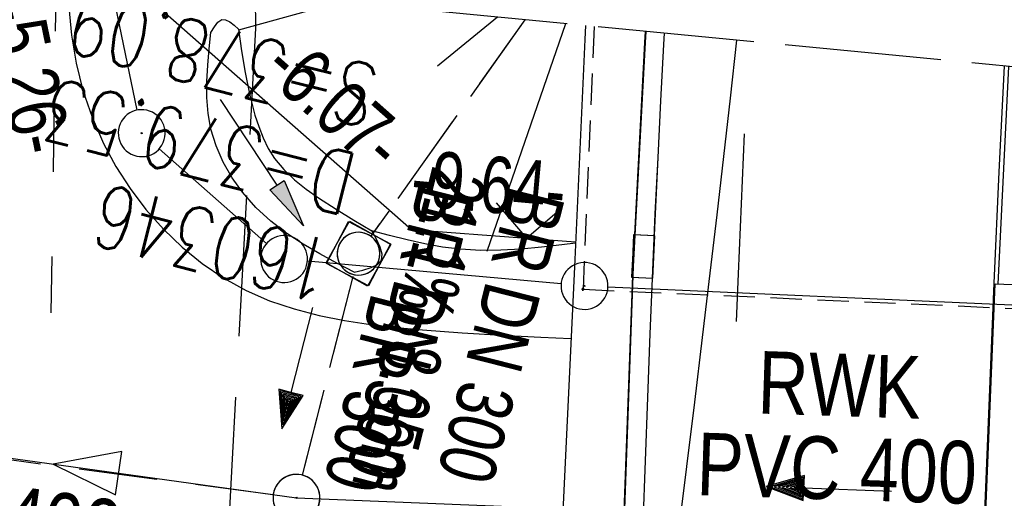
# Model space of a CAD drawing. Extents: x 510932 to 511602, y 463659 to 464636.
# Tile 72 of 81: x 511310 to 511341, y 464591 to 464607. Entities that reach past the tile are written whole.
import ezdxf

# ---------------------------------------------------------------- set-up
doc = ezdxf.new("R2010")
doc.units = 0
doc.header["$LTSCALE"] = 10
doc.header["$MEASUREMENT"] = 0
for name, pattern in [('ACAD_ISO03W100', [30, 12, -18]), ('ACAD_ISO16W100', [73, 15, -6.5, 15, -6.5, 15, -7, 1, -7]), ('AUSGEZOGEN', [0]), ('LT00', [0]), ('LT02', [0.4, 0.2, -0.2]), ('LT12', [0.4, 0.3, -0.1]), ('LT14', [0.6, 0.5, -0.1]), ('LT17', [0.15, 0.1, -0.05]), ('STRICHLINIE2', [0.375, 0.25, -0.125])]:
    doc.linetypes.add(name, pattern=pattern)
doc.layers.get('0').update_dxf_attribs({"linetype": 'LT00'})
for name, color, linetype in [('--EK_FBR', 1, 'LT00'), ('--EK_Halt-Pfeil', 4, 'LT00'), ('--EK_Haltung', 7, 'STRICHLINIE2'), ('--EK_Haltung-Text', 140, 'LT00'), ('--EK_Schacht-Text', 5, 'LT00'), ('--EL_DFK_AB_L', 21, 'LT00'), ('--EL_DFK_AB_P', 7, 'LT00'), ('--EL_Halt-Pfeil', 4, 'LT00'), ('--EL_Haltung', 182, 'STRICHLINIE2'), ('--EL_Haltung-Text', 182, 'LT00'), ('ABSTAND', 8, 'LT00'), ('ABWASSERLTG', 24, 'LT00'), ('ABWASSERLTG_FLIEßPF', 26, 'Continuous'), ('ABWASSERLTG_TEXT', 26, 'Continuous'), ('BAB-KABEL', 220, 'ACAD_ISO16W100'), ('DFK_AB_L', 21, 'LT00'), ('DFK_AB_P', 7, 'LT00'), ('DL', 182, 'LT12'), ('DL_PFEIL', 201, 'LT00'), ('DL_TEXT', 182, 'LT00'), ('PFEIL', 140, 'AUSGEZOGEN'), ('V103_AFBR_BAB', 250, 'LT00'), ('V103_BOESCH', 250, 'LT00'), ('V103_BOSCHUNG', 250, 'LT00'), ('V103_BR_KAPPE', 30, 'LT00'), ('V103_BR_WID', 30, 'LT17'), ('V103_GRABEN', 250, 'LT00'), ('V103_H_BORD', 8, 'LT00'), ('V103_KA_MULD', 182, 'LT00'), ('V103_KA_PRUF', 182, 'LT00'), ('V103_LD_MARK', 250, 'LT00'), ('V103_LG_MARK', 250, 'LT02'), ('V103_RINNE', 182, 'LT00'), ('V103_SINKK', 182, 'LT00'), ('V103_ZAUN', 40, 'LT00'), ('V104_AFBR_BAB', 250, 'LT00'), ('V104_BOESCH', 250, 'LT00'), ('V104_BOSCHUNG', 250, 'LT00'), ('V104_BR_KAPPE', 30, 'LT00'), ('V104_BR_WID', 30, 'LT17'), ('V104_GRABEN', 250, 'LT00'), ('V104_H_BORD', 8, 'LT00'), ('V104_KA_MULD', 182, 'LT00'), ('V104_KA_PRUF', 182, 'LT00'), ('V104_LD_MARK', 250, 'LT00'), ('V104_LG_MARK', 250, 'LT02'), ('V104_RINNE', 182, 'LT00'), ('V104_SINKK', 182, 'LT00'), ('V104_ZAUN', 40, 'LT00'), ('WASSERLTG', 130, 'ACAD_ISO03W100')]:
    doc.layers.add(name, color=color, linetype=linetype)
doc.layers.add('-BLATT_104-RAND', color=7, linetype='LT14', plot=False)
doc.styles.add('Haltungsbeschriftung', font='ARIAL.TTF', dxfattribs={"width": 0.75})
doc.styles.add('schachtbeschriftung', font='romans.shx', dxfattribs={"width": 0.75, "height": 2})
doc.styles.get("Standard").update_dxf_attribs({"font": 'ARIAL.TTF'})
doc.styles.add('Versorgungsltg', font='ARIAL.TTF', dxfattribs={"width": 0.8, "height": 2})

# ---------------------------------------------------------------- blocks, each defined once
blk = doc.blocks.new('SYMB0003')
at = {"color": 0, "linetype": 'ByBlock'}
for p, q in [((-0.015712, 0), (0.010166, 0.012015)), ((0, -0.021257), (-0.015712, 0)), ((0.010166, 0.012015), (0, -0.021257))]:
    blk.add_line(p, q, dxfattribs=at)
for points in [[(-0.031395, 0.499013), (-0.093691, 0.491144), (-0.154509, 0.475528), (-0.21289, 0.452414), (-0.267913, 0.422164), (-0.318712, 0.385257), (-0.364484, 0.342274), (-0.404509, 0.293893), (-0.438154, 0.240877), (-0.464888, 0.184062), (-0.484292, 0.124345), (-0.496058, 0.062667), (-0.5, 0)], [(0.5, 0), (0.496057, 0.062667), (0.484292, 0.124345), (0.464888, 0.184062), (0.438153, 0.240877), (0.404509, 0.293893), (0.364484, 0.342274), (0.318712, 0.385257), (0.267913, 0.422164), (0.21289, 0.452414), (0.154509, 0.475528), (0.093691, 0.491144), (0.031395, 0.499013), (-0.031395, 0.499013)], [(-0.5, 0), (-0.496058, -0.062667), (-0.484292, -0.124345), (-0.464888, -0.184062), (-0.438154, -0.240877), (-0.404509, -0.293893), (-0.364485, -0.342274), (-0.318712, -0.385257), (-0.267914, -0.422164), (-0.21289, -0.452414), (-0.154509, -0.475529), (-0.093691, -0.491144), (-0.031395, -0.499014), (0.031395, -0.499014)], [(0.031395, -0.499014), (0.093691, -0.491144), (0.154509, -0.475529), (0.21289, -0.452414), (0.267914, -0.422164), (0.318712, -0.385257), (0.364485, -0.342274), (0.404509, -0.293893), (0.438154, -0.240877), (0.464889, -0.184062), (0.484292, -0.124345), (0.496058, -0.062667), (0.5, 0)]]:
    blk.add_lwpolyline(points, dxfattribs=at)
blk = doc.blocks.new('ABWASSER-FLIEßPF')
at = {"layer": 'ABWASSERLTG_FLIEßPF'}
for p, q in [((0, 0), (-2.109, 0.703)), ((-2.109, 0.703), (-2.109, -0.703)), ((-2.109, -0.703), (0, 0))]:
    blk.add_line(p, q, dxfattribs=at)
blk = doc.blocks.new('Pfreil3')
at = {"layer": 'PFEIL'}
blk.add_hatch(color=256, dxfattribs=at).paths.add_polyline_path([(-1.549, 0.273), (-1.549, -0.273), (0, 0)])
for p, q in [((-1.549, 0), (-4.831, 0)), ((-1.549, -0.273), (-1.549, 0.273)), ((-1.549, 0.273), (0, 0)), ((0, 0), (-1.549, -0.273))]:
    blk.add_line(p, q, dxfattribs=at)
blk = doc.blocks.new('SYMB0011')
at = {"color": 0, "linetype": 'ByBlock'}
for p, q in [((0.5, 0), (-0.5, 0)), ((0, 0.5), (0, -0.5))]:
    blk.add_line(p, q, dxfattribs=at)
blk = doc.blocks.new('SYMB0024')
at = {"color": 0, "linetype": 'ByBlock'}
for p, q in [((-0.5, 0.5), (0, 0)), ((0, 0), (0.5, 0.5))]:
    blk.add_line(p, q, dxfattribs=at)
blk = doc.blocks.new('SYMB1210')
at = {"color": 0, "linetype": 'ByBlock'}
blk.add_line((0.018815, -0.179014), (0.055623, -0.17119), dxfattribs=at)
for points in [[(-0.2, -0.2), (-0.2, 0.2), (0.2, 0.2), (0.2, -0.2), (-0.2, -0.2)], [(0.018815, 0.179014), (-0.018815, 0.179014), (-0.055623, 0.17119), (-0.09, 0.155885), (-0.120444, 0.133766), (-0.145623, 0.105801), (-0.164438, 0.073213), (-0.176067, 0.037424), (-0.18, 0)], [(0.18, 0), (0.176067, 0.037424), (0.164438, 0.073213), (0.145623, 0.105801), (0.120444, 0.133766), (0.09, 0.155885), (0.055623, 0.17119), (0.018815, 0.179014)], [(-0.18, 0), (-0.176067, -0.037424), (-0.164438, -0.073213), (-0.145623, -0.105801), (-0.120444, -0.133766), (-0.09, -0.155885), (-0.055623, -0.17119), (-0.018815, -0.179014), (0.018815, -0.179014)], [(0.055623, -0.17119), (0.09, -0.155885), (0.120444, -0.133766), (0.145623, -0.105801), (0.164438, -0.073213), (0.176067, -0.037424), (0.18, 0)]]:
    blk.add_lwpolyline(points, dxfattribs=at)
blk = doc.blocks.new('SYMB0652')
at = {"color": 0, "linetype": 'ByBlock'}
blk.add_lwpolyline([(-0.15, -0.075), (0.15, -0.075), (0.15, 0.075), (-0.15, 0.075), (-0.15, -0.075)], dxfattribs=at)
blk = doc.blocks.new('SYMB0070')
at = {"color": 0, "linetype": 'ByBlock'}
for p, q in [((0.5, 0), (0.2, 0.1)), ((0.2, 0.1), (0.2, 0)), ((0.468, 0), (0.21, 0.086)), ((0.21, 0.086), (0.21, -0.086)), ((-0.5, 0), (0.2, 0)), ((0.21, -0.086), (0.468, 0)), ((0.22, -0.072), (0.437, 0)), ((0.23, -0.058), (0.405, 0)), ((0.24, -0.045), (0.374, 0)), ((0.342, 0), (0.25, 0.031)), ((0.25, 0.031), (0.25, -0.031)), ((0.25, -0.031), (0.342, 0)), ((0.26, -0.017), (0.31, 0)), ((0.27, -0.003), (0.279, 0))]:
    blk.add_line(p, q, dxfattribs=at)
for points in [[(0.2, 0), (0.2, -0.1), (0.5, 0)], [(0.437, 0), (0.22, 0.072), (0.22, -0.072)], [(0.405, 0), (0.23, 0.058), (0.23, -0.058)], [(0.374, 0), (0.24, 0.045), (0.24, -0.045)], [(0.31, 0), (0.26, 0.017), (0.26, -0.017)], [(0.279, 0), (0.27, 0.003), (0.27, -0.003)]]:
    blk.add_lwpolyline(points, dxfattribs=at)

msp = doc.modelspace()

# ---------------------------------------------------------------- linework, layer by layer
at = {"layer": '--EK_FBR'}
for points in [[(511311.515, 464606.9), (511311.592, 464606.006), (511311.74, 464605.119), (511311.96, 464604.243), (511312.251, 464603.386), (511312.615, 464602.553), (511313.012, 464601.816), (511313.465, 464601.11), (511313.973, 464600.441), (511314.53, 464599.814), (511315.132, 464599.237), (511315.776, 464598.714), (511316.459, 464598.252), (511317.175, 464597.856), (511317.928, 464597.527), (511318.708, 464597.264), (511319.508, 464597.056), (511320.324, 464596.894), (511321.151, 464596.77), (511321.983, 464596.675), (511322.817, 464596.599), (511324.081, 464596.505), (511325.339, 464596.43), (511326.591, 464596.367), (511327.559, 464596.323)], [(511341.404, 464605.024), (511341.236, 464601.644), (511341.074, 464598.094), (511340.964, 464595.482), (511340.858, 464592.869), (511340.756, 464590.256), (511340.653, 464587.643), (511340.561, 464585.36), (511340.467, 464583.077), (511340.373, 464580.794), (511340.211, 464576.888), (511340.047, 464572.981), (511339.879, 464569.075), (511339.705, 464565.169), (511339.522, 464561.264), (511339.329, 464557.359), (511339.128, 464553.537), (511338.918, 464549.716), (511338.7, 464545.895)], [(511341.404, 464605.024), (511341.236, 464601.644), (511341.074, 464598.094), (511340.964, 464595.481), (511340.858, 464592.869), (511340.756, 464590.256), (511340.653, 464587.643), (511340.561, 464585.36), (511340.467, 464583.077), (511340.373, 464580.794), (511340.211, 464576.888), (511340.047, 464572.981), (511339.879, 464569.075), (511339.705, 464565.169), (511339.522, 464561.264), (511339.329, 464557.359), (511339.128, 464553.537), (511338.918, 464549.716), (511338.7, 464545.895)]]:
    msp.add_lwpolyline(points, dxfattribs=at)
at = {"layer": '--EK_Haltung'}
for p, q in [((511326.082, 464606.499), (511321.162, 464599.585)), ((511320.583, 464598.304), (511318.97, 464591.959)), ((511318.041, 464591.33), (511285.216, 464595.67))]:
    msp.add_line(p, q, dxfattribs=at)
at = {"layer": '--EL_DFK_AB_L'}
for p, q in [((511313.689, 464603.614), (511312.931, 464607.295)), ((511317.828, 464599.356), (511314.402, 464602.383)), ((511327.243, 464598.067), (511319.137, 464598.793)), ((511357.501, 464596.683), (511328.739, 464597.966))]:
    msp.add_line(p, q, dxfattribs=at)
at = {"layer": '--EL_Haltung'}
for p, q in [((511326.082, 464606.499), (511321.162, 464599.585)), ((511320.583, 464598.304), (511318.97, 464591.959)), ((511318.041, 464591.33), (511285.216, 464595.67))]:
    msp.add_line(p, q, dxfattribs=at)
at = {"layer": '-BLATT_104-RAND'}
msp.add_lwpolyline([(511020.85, 464635.894), (510932.18, 463715.154), (511513.49, 463659.172), (511602.161, 464579.912), (511020.85, 464635.894)], dxfattribs=at)
at = {"layer": 'ABWASSERLTG'}
msp.add_lwpolyline([(511122.459, 464495.266), (511184.549, 464536.203), (511213.131, 464554.116), (511242.238, 464572.608), (511281.604, 464584.406), (511284.616, 464595.971), (511318.785, 464591.232), (511361.253, 464589.505), (511391.403, 464589.083), (511423.016, 464589.189)], dxfattribs=at)
at = {"layer": 'BAB-KABEL', "ltscale": 0.03, "flags": 128}
msp.add_lwpolyline([(511317.465, 464607.329), (511317.473, 464606.228), (511316.723, 464592.274), (511316.629, 464590.682), (511316.534, 464580.247), (511316.816, 464565.638), (511316.264, 464552.985), (511315.796, 464537.2), (511315.445, 464531.469), (511315.327, 464529.598), (511314.626, 464523.401), (511311.802, 464485.481), (511308.492, 464450.379), (511305.835, 464420.717), (511305.165, 464407.759), (511306.652, 464404.454), (511304.998, 464384.959), (511303.841, 464369.925), (511300.645, 464352.334), (511298.282, 464339.432), (511296.682, 464319.532), (511291.988, 464294.764), (511287.949, 464273.112), (511283.781, 464252.255), (511281.435, 464241.806), (511280.264, 464232.828), (511294.327, 464230.457), (511294.717, 464228.766), (511293.726, 464222.49), (511287.744, 464190.703), (511285.096, 464177.547), (511281.462, 464159.476), (511275.729, 464140.751), (511269.413, 464120.985), (511266.044, 464112.943), (511255.375, 464088.861), (511267.408, 464079.396), (511265.737, 464047.875), (511262.919, 464020.572), (511259.715, 463994.299), (511255.362, 463960.849), (511252.282, 463940.059), (511247.673, 463921.512), (511241.775, 463907.503), (511231.564, 463882.874), (511247.706, 463873.301), (511242.799, 463840.155), (511239.518, 463814.195), (511229.003, 463807.426), (511220.359, 463795.988), (511228.062, 463774.69), (511221.047, 463738.687), (511215.668, 463709.215), (511211.017, 463688.301)], dxfattribs=at)
at = {"layer": 'DFK_AB_L'}
for p, q in [((511313.689, 464603.614), (511312.931, 464607.295)), ((511317.828, 464599.356), (511314.402, 464602.383)), ((511327.243, 464598.067), (511319.137, 464598.793)), ((511357.501, 464596.683), (511328.739, 464597.966))]:
    msp.add_line(p, q, dxfattribs=at)
at = {"layer": 'DL'}
for p, q in [((511326.082, 464606.499), (511321.162, 464599.585)), ((511320.583, 464598.304), (511318.97, 464591.959))]:
    msp.add_line(p, q, dxfattribs=at)
at = {"layer": 'V103_AFBR_BAB'}
msp.add_lwpolyline([(511311.515, 464606.9), (511311.592, 464606.006), (511311.74, 464605.119), (511311.96, 464604.243), (511312.251, 464603.386), (511312.615, 464602.553), (511313.012, 464601.816), (511313.465, 464601.11), (511313.973, 464600.441), (511314.53, 464599.814), (511315.132, 464599.237), (511315.776, 464598.714), (511316.459, 464598.252), (511317.175, 464597.856), (511317.928, 464597.527), (511318.708, 464597.264), (511319.508, 464597.056), (511320.324, 464596.894), (511321.151, 464596.77), (511321.983, 464596.675), (511322.817, 464596.599), (511324.081, 464596.505), (511325.339, 464596.43), (511326.591, 464596.367), (511327.559, 464596.323)], dxfattribs=at)
at = {"layer": 'V103_AFBR_BAB', "color": 2}
msp.add_lwpolyline([(511341.404, 464605.024), (511341.236, 464601.644), (511341.074, 464598.094), (511340.964, 464595.482), (511340.858, 464592.869), (511340.756, 464590.256), (511340.653, 464587.643), (511340.561, 464585.36), (511340.467, 464583.077), (511340.373, 464580.794), (511340.211, 464576.888), (511340.047, 464572.981), (511339.879, 464569.075), (511339.705, 464565.169), (511339.522, 464561.264), (511339.329, 464557.359), (511339.128, 464553.537), (511338.918, 464549.716), (511338.7, 464545.895)], dxfattribs=at)
at = {"layer": 'V103_BOESCH'}
msp.add_lwpolyline([(511327.701, 464599.367), (511327.266, 464599.311), (511326.614, 464599.234), (511325.963, 464599.174), (511325.314, 464599.138), (511324.668, 464599.134), (511324.024, 464599.17), (511323.454, 464599.241), (511322.885, 464599.343), (511322.319, 464599.468), (511321.754, 464599.608), (511321.189, 464599.755)], dxfattribs=at)
at = {"layer": 'V103_BOSCHUNG'}
for p, q in [((511320.183, 464607.067), (511316.935, 464606.172)), ((511325.215, 464606.583), (511323.292, 464605.015)), ((511327.384, 464606.374), (511324.872, 464599.098))]:
    msp.add_line(p, q, dxfattribs=at)
at = {"layer": 'V103_BR_KAPPE'}
for points in [[(511328.018, 464606.313), (511328.003, 464605.872), (511327.666, 464598.61), (511327.207, 464588.787), (511326.734, 464577.902)], [(511326.734, 464577.902), (511328.686, 464577.808), (511329.177, 464588.491), (511329.542, 464598.621), (511329.923, 464605.778), (511329.94, 464606.128)], [(511341.116, 464598.066), (511342.483, 464598.016), (511343.877, 464597.909), (511345.038, 464597.857), (511344.598, 464587.543), (511343.49, 464587.548), (511342.135, 464587.628), (511340.693, 464587.67), (511341.116, 464598.066)]]:
    msp.add_lwpolyline(points, dxfattribs=at)
at = {"layer": 'V103_BR_WID'}
msp.add_lwpolyline([(511328.3, 464606.286), (511327.944, 464597.892), (511358.206, 464596.55), (511358.536, 464603.374)], dxfattribs=at)
at = {"layer": 'V103_GRABEN'}
for points in [[(511316.053, 464606.095), (511316.16, 464606.279), (511316.274, 464606.429), (511316.399, 464606.507), (511316.52, 464606.499), (511316.652, 464606.431), (511316.79, 464606.325), (511316.931, 464606.2)], [(511320.625, 464598.443), (511320.074, 464598.728), (511319.529, 464599.023), (511318.996, 464599.336), (511318.48, 464599.677), (511317.968, 464600.072), (511317.491, 464600.51), (511317.059, 464600.996), (511316.727, 464601.458), (511316.444, 464601.952), (511316.217, 464602.47), (511316.053, 464603.006), (511315.962, 464603.507), (511315.921, 464604.016), (511315.919, 464604.53), (511315.947, 464605.049), (511315.995, 464605.571), (511316.053, 464606.095)], [(511316.931, 464606.2), (511317.03, 464605.509), (511317.142, 464604.82), (511317.281, 464604.135), (511317.459, 464603.455), (511317.577, 464603.09), (511317.716, 464602.734), (511317.883, 464602.393), (511318.082, 464602.075), (511318.381, 464601.714), (511318.725, 464601.39), (511319.1, 464601.094), (511319.493, 464600.818), (511320.055, 464600.45), (511320.621, 464600.099), (511321.189, 464599.755)], [(511320.625, 464598.443), (511320.911, 464598.507), (511321.17, 464598.584), (511321.375, 464598.685), (511321.498, 464598.823), (511321.522, 464599.011), (511321.459, 464599.238), (511321.338, 464599.49), (511321.189, 464599.755)]]:
    msp.add_lwpolyline(points, dxfattribs=at)
at = {"layer": 'V103_H_BORD'}
msp.add_line((511341.537, 464605.011), (511341.204, 464598.06), dxfattribs=at)
at = {"layer": 'V103_LD_MARK'}
msp.add_lwpolyline([(511329.085, 464573.137), (511329.176, 464574.305), (511329.271, 464575.473), (511329.371, 464576.641), (511329.479, 464577.807), (511329.659, 464579.53), (511329.859, 464581.251), (511330.073, 464582.97), (511330.296, 464584.689), (511330.523, 464586.407), (511330.748, 464588.125), (511331.01, 464590.18), (511331.265, 464592.236), (511331.514, 464594.292), (511331.76, 464596.349), (511332.006, 464598.406), (511332.229, 464600.268), (511332.449, 464602.13), (511332.662, 464603.993), (511332.863, 464605.846)], dxfattribs=at)
at = {"layer": 'V103_LG_MARK', "ltscale": 3, "flags": 128}
msp.add_lwpolyline([(511333.09, 464602.857), (511332.999, 464600.622), (511332.904, 464598.387), (511332.809, 464596.299), (511332.709, 464594.211), (511332.606, 464592.123), (511332.505, 464590.035), (511332.406, 464587.947), (511332.303, 464585.658), (511332.204, 464583.368), (511332.103, 464581.079), (511331.924, 464577.218), (511331.733, 464573.357), (511331.533, 464569.497), (511331.326, 464565.637), (511331.115, 464561.778), (511330.902, 464557.918), (511330.65, 464553.347), (511330.398, 464548.777), (511330.145, 464544.206), (511329.889, 464539.636), (511329.63, 464535.066), (511329.282, 464529.034), (511328.928, 464523.002), (511328.747, 464519.966)], dxfattribs=at)
at = {"layer": 'V103_RINNE', "flags": 128}
for points in [[(511330.533, 464606.071), (511330.515, 464605.713), (511330.424, 464603.908), (511330.332, 464602.104), (511330.244, 464600.299), (511330.161, 464598.494), (511330.078, 464596.468), (511330.003, 464594.442), (511329.931, 464592.415), (511329.857, 464590.389), (511329.777, 464588.363), (511329.684, 464586.254), (511329.584, 464584.146), (511329.48, 464582.037), (511329.377, 464579.929), (511329.279, 464577.82), (511329.212, 464576.259), (511329.147, 464574.698), (511329.085, 464573.137), (511328.484, 464573.092)], [(511329.951, 464606.127), (511329.932, 464605.773), (511329.55, 464598.616), (511329.186, 464588.486), (511328.694, 464577.803)]]:
    msp.add_lwpolyline(points, dxfattribs=at)
at = {"layer": 'V103_ZAUN'}
msp.add_line((511326.138, 464599.526), (511327.703, 464599.408), dxfattribs=at)
msp.add_lwpolyline([(511313.969, 464607.276), (511322.461, 464599.803), (511326.138, 464599.526)], dxfattribs=at)
at = {"layer": 'V104_AFBR_BAB'}
for points in [[(511311.515, 464606.9), (511311.592, 464606.006), (511311.74, 464605.119), (511311.96, 464604.243), (511312.251, 464603.386), (511312.615, 464602.553), (511313.012, 464601.816), (511313.465, 464601.11), (511313.973, 464600.441), (511314.53, 464599.814), (511315.132, 464599.237), (511315.776, 464598.714), (511316.459, 464598.252), (511317.175, 464597.856), (511317.928, 464597.527), (511318.708, 464597.264), (511319.508, 464597.055), (511320.324, 464596.894), (511321.15, 464596.77), (511321.983, 464596.675), (511322.817, 464596.599), (511324.081, 464596.505), (511325.339, 464596.43), (511326.591, 464596.367), (511327.559, 464596.323)], [(511341.404, 464605.024), (511341.236, 464601.644), (511341.074, 464598.094), (511340.964, 464595.481), (511340.858, 464592.869), (511340.756, 464590.256), (511340.653, 464587.643), (511340.561, 464585.36), (511340.467, 464583.077), (511340.373, 464580.794), (511340.211, 464576.888), (511340.047, 464572.981), (511339.879, 464569.075), (511339.705, 464565.169), (511339.522, 464561.264), (511339.329, 464557.359), (511339.128, 464553.537), (511338.918, 464549.716), (511338.7, 464545.895)]]:
    msp.add_lwpolyline(points, dxfattribs=at)
at = {"layer": 'V104_BOESCH'}
msp.add_lwpolyline([(511327.701, 464599.367), (511327.266, 464599.311), (511326.614, 464599.234), (511325.963, 464599.174), (511325.314, 464599.138), (511324.668, 464599.134), (511324.024, 464599.17), (511323.454, 464599.241), (511322.885, 464599.343), (511322.319, 464599.468), (511321.753, 464599.608), (511321.189, 464599.755)], dxfattribs=at)
at = {"layer": 'V104_BOSCHUNG'}
for p, q in [((511320.183, 464607.067), (511316.935, 464606.172)), ((511325.215, 464606.583), (511323.292, 464605.015)), ((511327.384, 464606.374), (511324.872, 464599.098))]:
    msp.add_line(p, q, dxfattribs=at)
at = {"layer": 'V104_BR_KAPPE'}
for points in [[(511328.018, 464606.313), (511328.003, 464605.872), (511327.666, 464598.61), (511327.207, 464588.787), (511326.734, 464577.902), (511328.686, 464577.808), (511329.177, 464588.491), (511329.542, 464598.621), (511329.923, 464605.778), (511329.94, 464606.128)], [(511341.116, 464598.066), (511342.483, 464598.016), (511343.877, 464597.909), (511345.038, 464597.857), (511344.598, 464587.543), (511343.49, 464587.548), (511342.135, 464587.628), (511340.693, 464587.67), (511341.116, 464598.066)]]:
    msp.add_lwpolyline(points, dxfattribs=at)
at = {"layer": 'V104_BR_WID'}
for p, q in [((511328.3, 464606.286), (511327.944, 464597.892)), ((511327.944, 464597.892), (511358.205, 464596.55))]:
    msp.add_line(p, q, dxfattribs=at)
at = {"layer": 'V104_GRABEN'}
for points in [[(511316.053, 464606.095), (511316.16, 464606.279), (511316.273, 464606.429), (511316.399, 464606.507), (511316.52, 464606.499), (511316.652, 464606.431), (511316.79, 464606.325), (511316.931, 464606.2)], [(511320.625, 464598.443), (511320.074, 464598.728), (511319.529, 464599.023), (511318.996, 464599.336), (511318.48, 464599.677), (511317.968, 464600.072), (511317.491, 464600.51), (511317.059, 464600.996), (511316.727, 464601.458), (511316.444, 464601.952), (511316.217, 464602.47), (511316.053, 464603.006), (511315.962, 464603.507), (511315.921, 464604.016), (511315.919, 464604.53), (511315.947, 464605.049), (511315.995, 464605.571), (511316.053, 464606.095)], [(511316.931, 464606.2), (511317.03, 464605.509), (511317.142, 464604.82), (511317.281, 464604.135), (511317.459, 464603.454), (511317.577, 464603.09), (511317.716, 464602.734), (511317.883, 464602.393), (511318.082, 464602.075), (511318.38, 464601.714), (511318.725, 464601.39), (511319.1, 464601.094), (511319.493, 464600.818), (511320.055, 464600.45), (511320.621, 464600.099), (511321.189, 464599.755)], [(511320.625, 464598.443), (511320.911, 464598.507), (511321.17, 464598.584), (511321.375, 464598.685), (511321.498, 464598.823), (511321.522, 464599.011), (511321.459, 464599.237), (511321.338, 464599.49), (511321.189, 464599.755)]]:
    msp.add_lwpolyline(points, dxfattribs=at)
at = {"layer": 'V104_H_BORD'}
msp.add_line((511341.537, 464605.011), (511341.204, 464598.06), dxfattribs=at)
at = {"layer": 'V104_LD_MARK'}
msp.add_lwpolyline([(511329.085, 464573.137), (511329.176, 464574.305), (511329.271, 464575.473), (511329.37, 464576.641), (511329.479, 464577.807), (511329.659, 464579.53), (511329.859, 464581.251), (511330.073, 464582.97), (511330.296, 464584.689), (511330.523, 464586.407), (511330.748, 464588.125), (511331.01, 464590.18), (511331.264, 464592.236), (511331.514, 464594.292), (511331.76, 464596.349), (511332.006, 464598.406), (511332.229, 464600.268), (511332.449, 464602.13), (511332.662, 464603.993), (511332.863, 464605.846)], dxfattribs=at)
at = {"layer": 'V104_LG_MARK', "ltscale": 3, "flags": 128}
msp.add_lwpolyline([(511333.09, 464602.857), (511332.999, 464600.622), (511332.904, 464598.387), (511332.809, 464596.299), (511332.709, 464594.211), (511332.606, 464592.123), (511332.505, 464590.035), (511332.406, 464587.947), (511332.303, 464585.658), (511332.204, 464583.368), (511332.103, 464581.079), (511331.924, 464577.218), (511331.733, 464573.357), (511331.533, 464569.497), (511331.326, 464565.637), (511331.115, 464561.778), (511330.902, 464557.918), (511330.65, 464553.347), (511330.398, 464548.777), (511330.144, 464544.206), (511329.889, 464539.636), (511329.63, 464535.066), (511329.282, 464529.034), (511328.928, 464523.002), (511328.568, 464516.971), (511328.203, 464510.94), (511327.867, 464505.443), (511327.529, 464499.946), (511327.19, 464494.45), (511326.85, 464488.953), (511326.528, 464483.725), (511326.205, 464478.497), (511325.88, 464473.269), (511325.552, 464468.041), (511325.219, 464462.814), (511324.902, 464457.915), (511324.581, 464453.017), (511324.257, 464448.119), (511323.93, 464443.221), (511323.603, 464438.323), (511323.267, 464433.298), (511322.929, 464428.274), (511322.588, 464423.249), (511322.242, 464418.226), (511321.89, 464413.202), (511321.562, 464408.617), (511321.229, 464404.033), (511320.891, 464399.449), (511320.551, 464394.865), (511320.209, 464390.281), (511319.86, 464385.613), (511319.51, 464380.946), (511319.157, 464376.279), (511318.8, 464371.612), (511318.439, 464366.945), (511318.085, 464362.441), (511317.728, 464357.938), (511317.367, 464353.435), (511317.004, 464348.933), (511316.64, 464344.43), (511316.228, 464339.334), (511315.815, 464334.237), (511315.4, 464329.141), (511314.983, 464324.045), (511314.562, 464318.949), (511313.941, 464311.517), (511313.311, 464304.086), (511312.671, 464296.655), (511312.102, 464290.14), (511311.526, 464283.625), (511310.944, 464277.111), (511310.357, 464270.598), (511309.778, 464264.222), (511309.197, 464257.846), (511308.614, 464251.47), (511308.03, 464245.094), (511307.583, 464240.211), (511307.136, 464235.328), (511306.687, 464230.446), (511306.235, 464225.563), (511305.78, 464220.681), (511305.308, 464215.671), (511304.832, 464210.662), (511304.353, 464205.653), (511303.871, 464200.645), (511303.389, 464195.636), (511302.817, 464189.696), (511302.243, 464183.755), (511301.666, 464177.816), (511301.086, 464171.876), (511300.499, 464165.923), (511299.909, 464159.97), (511299.316, 464154.018), (511298.721, 464148.066), (511298.237, 464143.229), (511297.752, 464138.392), (511297.265, 464133.555), (511296.774, 464128.719), (511296.277, 464123.883), (511295.827, 464119.555), (511295.371, 464115.228), (511294.906, 464110.902), (511294.433, 464106.577), (511294.103, 464103.614), (511293.771, 464100.651), (511293.438, 464097.689), (511293.108, 464094.726), (511292.792, 464091.859), (511292.479, 464088.992), (511292.166, 464086.125), (511291.851, 464083.258), (511291.533, 464080.392), (511291.181, 464077.272), (511290.825, 464074.153), (511290.466, 464071.034), (511289.684, 464064.244), (511288.901, 464057.454), (511288.116, 464050.664), (511287.147, 464042.329), (511286.17, 464033.994), (511285.186, 464025.661), (511284.636, 464021.031), (511284.083, 464016.401), (511283.53, 464011.772)], dxfattribs=at)
at = {"layer": 'V104_RINNE'}
msp.add_lwpolyline([(511330.533, 464606.071), (511330.515, 464605.713), (511330.424, 464603.908), (511330.332, 464602.104), (511330.243, 464600.299), (511330.161, 464598.494), (511330.078, 464596.468), (511330.003, 464594.442), (511329.931, 464592.415), (511329.857, 464590.389), (511329.777, 464588.363), (511329.684, 464586.254), (511329.584, 464584.146), (511329.48, 464582.037), (511329.377, 464579.929), (511329.279, 464577.82), (511329.212, 464576.259), (511329.147, 464574.698), (511329.085, 464573.137), (511328.484, 464573.092)], dxfattribs=at)
at = {"layer": 'V104_RINNE', "flags": 128}
msp.add_lwpolyline([(511328.694, 464577.803), (511329.185, 464588.486), (511329.55, 464598.616), (511329.931, 464605.773), (511329.948, 464606.123)], dxfattribs=at)
at = {"layer": 'V104_ZAUN'}
msp.add_line((511326.138, 464599.526), (511327.703, 464599.408), dxfattribs=at)
msp.add_lwpolyline([(511313.969, 464607.276), (511322.461, 464599.803), (511326.138, 464599.526)], dxfattribs=at)
at = {"layer": 'WASSERLTG', "ltscale": 0.015, "flags": 128}
msp.add_lwpolyline([(511311.1, 464607.942), (511310.925, 464596.331), (511307.618, 464595.816), (511301.243, 464595.07), (511291.777, 464593.586), (511280.736, 464591.917), (511271.55, 464589.599), (511263.076, 464587.353), (511252.684, 464583.735), (511238.118, 464577.893), (511215.089, 464565.446), (511177.402, 464539.362), (511157.146, 464525.322), (511105.811, 464490.245), (511070.249, 464466.108), (511055.174, 464455.798), (511036.582, 464439.484), (510998.731, 464406.211)], dxfattribs=at)

# ---------------------------------------------------------------- block references
at = {"layer": '--EK_Halt-Pfeil', "yscale": 4, "zscale": 4}
for p, xscale, rotation in [((511318.807, 464595.377), 4.000000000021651, 255.7338100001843), ((511335.8, 464591.513), 3.999999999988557, 177.67255999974)]:
    msp.add_blockref('SYMB0070', p, dxfattribs=dict(at, xscale=xscale, rotation=rotation))
at = {"layer": '--EL_DFK_AB_P', "xscale": 1.500000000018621, "yscale": 1.5, "zscale": 1.5, "rotation": 264.7377099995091}
for p in [(511313.84, 464602.88), (511318.39, 464598.86), (511327.99, 464598)]:
    msp.add_blockref('SYMB0003', p, dxfattribs=at)
at = {"layer": '--EL_Halt-Pfeil', "yscale": 4, "zscale": 4}
for p, xscale, rotation in [((511318.807, 464595.377), 4.000000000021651, 255.7338100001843), ((511335.8, 464591.513), 3.999999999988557, 177.67255999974)]:
    msp.add_blockref('SYMB0070', p, dxfattribs=dict(at, xscale=xscale, rotation=rotation))
at = {"layer": 'ABWASSERLTG_FLIEßPF', "rotation": 172.1038127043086}
msp.add_blockref('ABWASSER-FLIEßPF', (511311.014, 464592.31), dxfattribs=at)
at = {"layer": 'DFK_AB_P', "xscale": 1.500000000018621, "yscale": 1.5, "zscale": 1.5, "rotation": 264.7377099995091}
for p in [(511313.84, 464602.88), (511318.39, 464598.86), (511327.99, 464598)]:
    msp.add_blockref('SYMB0003', p, dxfattribs=at)
at = {"layer": 'DL_PFEIL', "xscale": 4.00000000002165, "yscale": 4, "zscale": 4, "rotation": 255.7338100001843}
msp.add_blockref('SYMB0070', (511318.807, 464595.377), dxfattribs=at)
at = {"layer": 'PFEIL', "rotation": 303.3368974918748}
msp.add_blockref('Pfreil3', (511319.015, 464599.921), dxfattribs=at)
at = {"layer": 'V103_BR_WID', "xscale": 0.1000000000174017, "yscale": 0.09999999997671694, "zscale": 0.1, "rotation": 272.2661999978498}
msp.add_blockref('SYMB0011', (511327.944, 464597.892), dxfattribs=at)
at = {"layer": 'V103_KA_MULD', "xscale": 3.800000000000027, "yscale": 3.799999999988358, "zscale": 3.8, "rotation": 242.0952800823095}
msp.add_blockref('SYMB1210', (511320.768, 464599.03), dxfattribs=at)
at = {"layer": 'V103_KA_PRUF', "xscale": 1.499999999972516, "yscale": 1.5, "zscale": 1.5, "rotation": 272.266200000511}
msp.add_blockref('SYMB0003', (511318.785, 464591.232), dxfattribs=at)
at = {"layer": 'V103_SINKK', "xscale": 4.499999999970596, "yscale": 4.499999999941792, "zscale": 4.5, "rotation": 87.18691777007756}
msp.add_blockref('SYMB0652', (511329.867, 464598.941), dxfattribs=at)
at = {"layer": 'V103_ZAUN', "xscale": 2.100000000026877, "yscale": 2.099999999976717, "zscale": 2.1, "rotation": 355.6946900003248}
msp.add_blockref('SYMB0024', (511326.138, 464599.526), dxfattribs=at)
at = {"layer": 'V104_BR_WID', "xscale": 0.09999999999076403, "yscale": 0.09999999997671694, "zscale": 0.1, "rotation": 264.4992000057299}
msp.add_blockref('SYMB0011', (511327.944, 464597.892), dxfattribs=at)
at = {"layer": 'V104_KA_MULD', "xscale": 3.799999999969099, "yscale": 3.799999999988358, "zscale": 3.8, "rotation": 150.7478902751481}
msp.add_blockref('SYMB1210', (511320.768, 464599.03), dxfattribs=at)
at = {"layer": 'V104_KA_PRUF', "xscale": 1.499999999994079, "yscale": 1.5, "zscale": 1.5, "rotation": 264.4991999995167}
msp.add_blockref('SYMB0003', (511318.785, 464591.232), dxfattribs=at)
at = {"layer": 'V104_SINKK', "xscale": 4.499999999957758, "yscale": 4.5, "zscale": 4.5, "rotation": 267.6640292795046}
msp.add_blockref('SYMB0652', (511329.867, 464598.941), dxfattribs=at)
at = {"layer": 'V104_ZAUN', "xscale": 2.100000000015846, "yscale": 2.099999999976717, "zscale": 2.1, "rotation": 355.6953200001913}
msp.add_blockref('SYMB0024', (511326.138, 464599.526), dxfattribs=at)

# ---------------------------------------------------------------- texts
at = {"layer": '--EK_Haltung-Text', "style": 'Haltungsbeschriftung'}
for s, width, p in [('21.1‰ 8.05m', 0.7, (511323.15, 464601.886)), ('BR DN 300', 0.75, (511325.631, 464601.255))]:
    msp.add_text(s, height=1.8, rotation=-104.2662, dxfattribs=dict(at, width=width)).set_placement(p)
at = {"layer": '--EK_Schacht-Text', "style": 'schachtbeschriftung', "width": 0.75}
for s, p in [('S=378.09', (511321.525, 464604.965)), ('D=379.53', (511320.816, 464602.174)), ('160346', (511320.106, 464599.383))]:
    msp.add_text(s, height=2, rotation=-194.2662, dxfattribs=at).set_placement(p)
at = {"layer": '--EL_Haltung-Text', "style": 'Haltungsbeschriftung', "width": 0.75}
msp.add_text('BR DN 300', height=1.8, rotation=-104.2662, dxfattribs=at).set_placement((511322.718, 464601.327))
at = {"layer": 'ABSTAND', "width": 0.75}
for s, rotation, p in [(' -5.26-', -78.3691, (511308.762, 464607.421)), (' -6.07-', -41.4614, (511317.219, 464605.144)), (' -9.64-', -5.1189, (511321.877, 464600.623))]:
    msp.add_text(s, height=1.8, rotation=rotation, dxfattribs=at).set_placement(p)
at = {"layer": 'ABWASSERLTG_TEXT', "char_height": 2, "attachment_point": 5, "line_spacing_factor": 0.8, "style": 'Versorgungsltg'}
for s, insert, rotation in [('RWK\\PPVC 400', (511336.099, 464593.495), 358.1506), ('RWK PVC 400\\PStadt Schwandorf', (511305.647, 464589.853), 351.6628)]:
    msp.add_mtext(s, dxfattribs=dict(at, insert=insert, rotation=rotation))
at = {"layer": 'DL_TEXT', "style": 'Haltungsbeschriftung', "width": 0.75}
msp.add_text('BR 300', height=1.8, rotation=-104.2662, dxfattribs=at).set_placement((511321.197, 464597.829))

doc.saveas('drawing.dxf')
